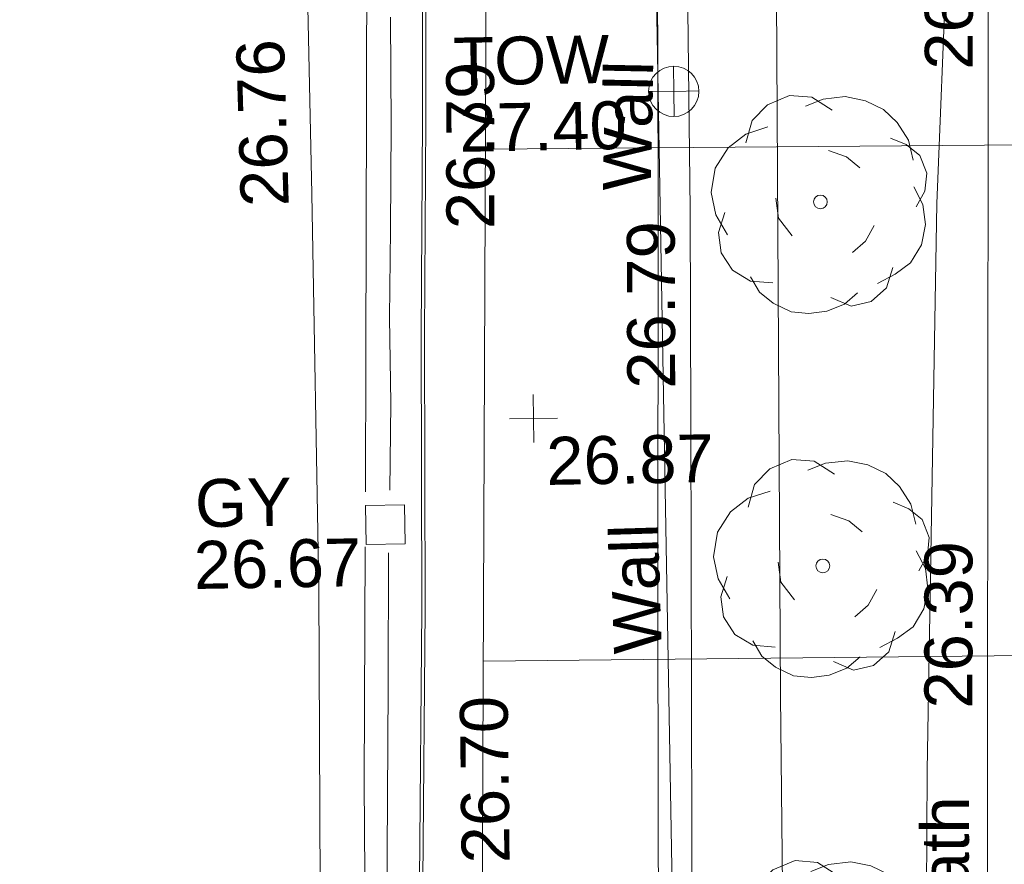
# Model space of a CAD drawing. Header units: millimetres. Extents: x -287732 to 520720, y -103372 to 287754.
# Tile 229 of 256: x -6642 to 1069, y 26488 to 33098. Entities that reach past the tile are written whole.
import ezdxf

# ---------------------------------------------------------------- set-up
doc = ezdxf.new("R2010")
doc.units = ezdxf.units.MM
doc.linetypes.add('IMPORT-HIDDEN2 _3_', pattern=[4762.5, 3175, -1587.5])
doc.linetypes.add('IMPORT-UG_ELEC_STREET LIGHTING_QLB2 _2_', pattern=[2700, 1500, -300.0000000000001, 0, -250, 150, -300.0000000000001, 0, -200])
for name, color, linetype, lineweight, true_color in [('00_TOPO_KERB_BOTTOM', 1, 'Continuous', 9, 0xff0000), ('00_TOPO_KERB_TOP', 7, 'Continuous', 9, 0xa500a5), ('00_TOPO_LEVEL_SPOT', 7, 'Continuous', 9, 0x666666), ('00_TOPO_ROAD_MARKING_YELLOW_CONTINUOUS', 40, 'Continuous', 9, 0xffbf00), ('00_TOPO_SERV_GULLY', 7, 'Continuous', 9, 0x5252a5), ('00_TOPO_TOP_OF_WALL', 7, 'Continuous', 9, 0x666666), ('00_TOPO_TREE', 7, 'Continuous', 9, 0x666666), ('00_TOPO_WALL', 7, 'Continuous', 9, 0x7c00a5), ('00_UAV_FOOTPATH', 7, 'Continuous', 9, 0xa50000), ('00_UAV_FORM_LINES', 7, 'Continuous', 9, 0x666666), ('00_UAV_TOP_OF_WALL', 7, 'Continuous', 9, 0x666666), ('00_UAV_WALL', 7, 'Continuous', 9, 0x7c00a5), ('01_DTM_CONTOUR_MNR', 7, 'Continuous', 9, 0xa5a552), ('12333-PUM-2D-U-0001-C01 - Rev2_REVIT IMPORT_dwg', 7, 'Continuous', 9, 0x767676), ('PUM-CHAMBER EXTENTS', 6, 'IMPORT-HIDDEN2 _3_', 9, 0xff00ff), ('PUM-GPR-REBAR', 30, 'Continuous', 9, 0xff7f00)]:
    doc.layers.add(name, color=color, linetype=linetype, lineweight=lineweight, true_color=true_color)
doc.layers.add('00_TOPO_SURFACE', color=7, linetype='Continuous', lineweight=9)
doc.styles.add('Swis721 Lt BT_2', font='swissl.ttf', dxfattribs={"height": 375})

# ---------------------------------------------------------------- blocks, each defined once
blk = doc.blocks.new('12333-PUM-2D-U-0001-C01 - Rev2_REVIT IMPORT_dwg_CONIFEROUS_TREE-2077068-Site Location Plan Proposed')
at = {"layer": '00_TOPO_TREE', "color": 254, "true_color": 0xcccccc, "flags": 128}
for points in [[(-1889.403682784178, 1545.875740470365), (-1717.639711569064, 2118.422311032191), (-1316.857112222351, 2519.204910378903), (-744.3105416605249, 2748.223538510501), (-171.763971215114, 2690.968881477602), (343.5279423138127, 2347.440939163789)], [(-343.5279423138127, 2461.950253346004), (114.5093140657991, 2633.714224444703), (687.0558846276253, 2690.968881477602), (1202.347798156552, 2576.459567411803), (1660.385054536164, 2347.440939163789), (2003.912996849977, 2003.912996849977), (2290.18628213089, 1545.875740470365), (2404.695596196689, 1030.583826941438)], [(-2404.695596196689, -801.5651986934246), (-2690.968881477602, -286.2732852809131), (-2805.478195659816, 286.2732852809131), (-2690.968881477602, 916.0745128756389), (-2347.440939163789, 1431.36642628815), (-1889.403682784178, 1774.894368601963), (-1316.857112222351, 1946.658339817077)], [(1832.149025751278, 1603.130397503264), (2232.93162509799, 1431.36642628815), (2576.459567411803, 1145.093141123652), (2748.223538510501, 687.0558846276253), (2690.968881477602, 229.0186282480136), (2461.950253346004, -171.763971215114)], [(229.0186282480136, 1316.857112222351), (687.0558846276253, 1145.093141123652), (1030.583826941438, 858.8198558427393)], [(2404.695596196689, 343.5279423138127), (2633.714224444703, -114.5093140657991), (2690.968881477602, -629.8012275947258), (2576.459567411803, -1145.093141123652), (2290.18628213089, -1603.130397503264), (1889.403682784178, -1889.403682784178), (1431.36642628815, -2118.422311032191)], [(-744.3105416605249, -858.8198558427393), (-1087.838483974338, -400.7825993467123), (-1145.093141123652, 114.5093140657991)], [(-1259.602455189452, -2061.167653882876), (-1832.149025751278, -2003.912996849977), (-2290.18628213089, -1717.639711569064), (-2576.459567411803, -1259.602455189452), (-2633.714224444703, -744.3105416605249), (-2461.950253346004, -229.0186282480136)], [(1374.111769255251, -629.8012275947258), (1145.093141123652, -1030.583826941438), (801.5651986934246, -1316.857112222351)], [(1832.149025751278, -1717.639711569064), (1660.385054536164, -2232.93162509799), (1259.602455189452, -2576.459567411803), (744.3105416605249, -2690.968881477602), (229.0186282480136, -2461.950253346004)], [(916.0745128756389, -2347.440939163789), (572.5465705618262, -2633.714224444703), (114.5093140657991, -2805.478195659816), (-343.5279423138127, -2862.732852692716), (-801.5651986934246, -2805.478195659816), (-1259.602455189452, -2576.459567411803), (-1603.130397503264, -2290.18628213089), (-1832.149025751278, -1889.403682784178)]]:
    blk.add_lwpolyline(points, dxfattribs=at)
at = {"layer": '00_TOPO_TREE', "color": 254, "true_color": 0xcccccc}
blk.add_circle((0, 0), 176.6246020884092, dxfattribs=at)
blk = doc.blocks.new('12333-PUM-2D-U-0001-C01 - Rev2_REVIT IMPORT_dwg_MM-2077200-Site Location Plan Proposed')
at = {"layer": '00_TOPO_LEVEL_SPOT', "color": 254, "true_color": 0xcccccc, "flags": 128}
for points in [[(500.0000000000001, 0), (0, 0), (0, 500.0000000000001)], [(0, -500.0000000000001), (0, 0), (-500.0000000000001, 0)]]:
    blk.add_lwpolyline(points, dxfattribs=at)
blk = doc.blocks.new('12333-PUM-2D-U-0001-C01 - Rev2_REVIT IMPORT_dwg_TOW-2077249-Site Location Plan Proposed')
at = {"layer": '00_TOPO_TOP_OF_WALL', "color": 254, "true_color": 0xcccccc, "flags": 128}
for points in [[(0, 525.0554400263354), (0, 0), (-525.0554401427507, 0)], [(525.0554401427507, 0), (0, 0), (0, -525.0554400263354)]]:
    blk.add_lwpolyline(points, dxfattribs=at)
at = {"layer": '00_TOPO_TOP_OF_WALL', "color": 254, "true_color": 0xcccccc}
blk.add_circle((0, 0), 525.0554401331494, dxfattribs=at)
blk = doc.blocks.new('12333-PUM-2D-U-0001-C01 - Rev2_REVIT IMPORT_dwg_CONIFEROUS_TREE-2077251-Site Location Plan Proposed')
at = {"layer": '00_TOPO_TREE', "color": 254, "true_color": 0xcccccc, "flags": 128}
for points in [[(-1889.403682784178, 1545.875740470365), (-1717.639711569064, 2118.422311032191), (-1316.857112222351, 2519.204910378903), (-744.3105416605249, 2748.223538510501), (-171.763971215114, 2690.968881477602), (343.5279423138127, 2347.440939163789)], [(-343.5279423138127, 2461.950253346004), (114.5093140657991, 2633.714224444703), (687.0558846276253, 2690.968881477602), (1202.347798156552, 2576.459567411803), (1660.385054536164, 2347.440939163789), (2003.912996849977, 2003.912996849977), (2290.18628213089, 1545.875740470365), (2404.695596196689, 1030.583826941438)], [(-2404.695596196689, -801.5651986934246), (-2690.968881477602, -286.2732852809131), (-2805.478195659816, 286.2732852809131), (-2690.968881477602, 916.0745128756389), (-2347.440939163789, 1431.36642628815), (-1889.403682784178, 1774.894368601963), (-1316.857112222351, 1946.658339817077)], [(1832.149025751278, 1603.130397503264), (2232.93162509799, 1431.36642628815), (2576.459567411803, 1145.093141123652), (2748.223538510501, 687.0558846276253), (2690.968881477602, 229.0186282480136), (2461.950253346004, -171.763971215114)], [(229.0186282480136, 1316.857112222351), (687.0558846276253, 1145.093141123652), (1030.583826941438, 858.8198558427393)], [(2404.695596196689, 343.5279423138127), (2633.714224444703, -114.5093140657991), (2690.968881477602, -629.8012275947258), (2576.459567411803, -1145.093141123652), (2290.18628213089, -1603.130397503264), (1889.403682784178, -1889.403682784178), (1431.36642628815, -2118.422311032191)], [(-744.3105416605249, -858.8198558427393), (-1087.838483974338, -400.7825993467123), (-1145.093141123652, 114.5093140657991)], [(-1259.602455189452, -2061.167653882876), (-1832.149025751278, -2003.912996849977), (-2290.18628213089, -1717.639711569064), (-2576.459567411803, -1259.602455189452), (-2633.714224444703, -744.3105416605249), (-2461.950253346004, -229.0186282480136)], [(1374.111769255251, -629.8012275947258), (1145.093141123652, -1030.583826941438), (801.5651986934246, -1316.857112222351)], [(1832.149025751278, -1717.639711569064), (1660.385054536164, -2232.93162509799), (1259.602455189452, -2576.459567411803), (744.3105416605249, -2690.968881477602), (229.0186282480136, -2461.950253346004)], [(916.0745128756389, -2347.440939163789), (572.5465705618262, -2633.714224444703), (114.5093140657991, -2805.478195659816), (-343.5279423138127, -2862.732852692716), (-801.5651986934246, -2805.478195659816), (-1259.602455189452, -2576.459567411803), (-1603.130397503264, -2290.18628213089), (-1832.149025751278, -1889.403682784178)]]:
    blk.add_lwpolyline(points, dxfattribs=at)
at = {"layer": '00_TOPO_TREE', "color": 254, "true_color": 0xcccccc}
blk.add_circle((0, 0), 176.6246020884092, dxfattribs=at)
blk = doc.blocks.new('12333-PUM-2D-U-0001-C01 - Rev2_REVIT IMPORT_dwg_MGS62954_T2_Galway_ITM_3d_Rev1-2077680-Site Location Plan Proposed')
at = {"layer": '00_TOPO_KERB_BOTTOM', "color": 254, "true_color": 0xcccccc, "flags": 128}
blk.add_lwpolyline([(533898764.105166, 725571026.9152713), (533898821.0019907, 725575140.1520832), (533898871.1286762, 725578874.6310568), (533898909.9279353, 725581840.5200496), (533898963.7298422, 725583962.6081212), (533898997.1133751, 725586104.1341182), (533899036.4995064, 725587793.1978781), (533899074.5946195, 725589970.3319584), (533899110.965927, 725592012.040946), (533899146.7551204, 725593598.3361902), (533899176.4370806, 725595423.6309454), (533899194.5971999, 725597464.3736867), (533899220.5385075, 725599086.17544), (533899246.958136, 725600745.2960148), (533899262.7158294, 725602301.7473198)], dxfattribs=at)
at = {"layer": '00_TOPO_KERB_TOP', "color": 254, "true_color": 0xcccccc, "flags": 128}
blk.add_lwpolyline([(533898790.33236, 725571026.5006781), (533898847.2299751, 725575139.7946573), (533898897.356793, 725578874.2834753), (533898936.1540059, 725581840.0160675), (533898989.9550799, 725583962.071278), (533899023.3390284, 725586103.6239452), (533899062.7245761, 725587792.6626796), (533899100.8209516, 725589969.8689066), (533899137.1910768, 725592011.5115204), (533899172.9807294, 725593597.8271172), (533899202.6656024, 725595423.3009921), (533899220.8257527, 725597464.047222), (533899246.7655868, 725599085.7568657), (533899273.1864413, 725600744.9544204), (533899288.9449047, 725602301.4817736)], dxfattribs=at)
at = {"layer": '00_TOPO_ROAD_MARKING_YELLOW_CONTINUOUS', "color": 254, "true_color": 0xcccccc, "flags": 128}
for points in [[(533898640.0000001, 725589380.0000001), (533898610.0000001, 725588450.0000002), (533898600, 725587930.0000002), (533898580.0000001, 725586910), (533898560.0000002, 725585980), (533898540.0000001, 725584890)], [(533898730, 725584900), (533898750, 725585580.0000001), (533898750, 725586250.0000001), (533898770.0000001, 725586940.0000002), (533898790.0000001, 725587750), (533898800.0000001, 725588600)], [(533898370, 725554850), (533898200.0000001, 725555260), (533898100, 725555620.0000001), (533898050.0000001, 725556290.0000001), (533898090, 725558090.0000001), (533898120, 725559300.0000001), (533898140, 725560250), (533898170.0000001, 725561270), (533898190.0000002, 725562430.0000002), (533898200.0000001, 725563280.0000001), (533898220, 725564630), (533898240, 725565580.0000001), (533898270, 725567210), (533898320.0000001, 725570100.0000001), (533898340, 725571540.0000001), (533898360.0000001, 725573280), (533898380.0000001, 725574770), (533898400.0000001, 725576270.0000001), (533898420.0000001, 725577800.0000001), (533898430.0000002, 725579310.0000002), (533898470, 725580820.0000001), (533898490.0000001, 725582610), (533898530.0000001, 725584460.0000001)], [(533898710.0000001, 725584410.0000001), (533898690.0000002, 725583360.0000001), (533898660.0000001, 725582060.0000002), (533898640.0000001, 725580690.0000002), (533898630.0000001, 725579330.0000002), (533898600, 725578040), (533898580.0000001, 725576580.0000001), (533898570.0000001, 725575100), (533898550.0000001, 725573790.0000001), (533898520.0000001, 725572300.0000001), (533898510.0000001, 725570650)]]:
    blk.add_lwpolyline(points, dxfattribs=at)
at = {"layer": '00_TOPO_SERV_GULLY', "color": 254, "true_color": 0xcccccc}
for p, q in [((533898538.5000001, 725584477.2000002), (533898538.5000002, 725584782.0000001)), ((533898538.5000002, 725584782.0000001), (533898843.3000001, 725584782.0000001)), ((533898843.3000001, 725584782.0000001), (533898843.3000001, 725584477.2)), ((533898538.5000001, 725584477.2000002), (533898843.3000001, 725584477.2))]:
    blk.add_line(p, q, dxfattribs=at)
at = {"layer": '00_TOPO_SURFACE', "color": 254, "true_color": 0xcccccc, "flags": 128}
blk.add_lwpolyline([(533893824.42242, 725574681.4173602), (533894920.0000001, 725574620), (533895899.6935957, 725574590.0008543), (533897250.0000001, 725574550.0000001), (533897950.0000001, 725574560.0000002), (533897960.0000001, 725575910.0000001), (533898000.0000001, 725577610.0000001), (533898090, 725579450.0000004), (533898130.0000001, 725581810.0000001), (533898160.0000001, 725584140), (533898160.0000001, 725587230), (533898150.0000001, 725589910.0000001), (533898170.0000001, 725592650.0000001), (533898240, 725595020.0000001), (533898320.0000001, 725598970.0000001), (533898430.0000002, 725601500), (533898520.0000001, 725603510.0000001), (533898570.0000001, 725604410.0000001), (533897970, 725605800.0000001), (533896773.2119035, 725605630.6529837), (533895360, 725605480), (533894459.7258379, 725605350.0062451)], dxfattribs=at)
at = {"layer": '00_TOPO_WALL', "color": 254, "true_color": 0xcccccc, "flags": 128}
blk.add_lwpolyline([(533903196.0456186, 725572639.4553483), (533901719.7649682, 725572668.0242258), (533900613.8766022, 725572696.884826), (533900648.178223, 725574174.2979034), (533900665.8873505, 725575953.3907685), (533900751.3894038, 725579984.1210362), (533900810.7542551, 725583833.3312958), (533900872.2803066, 725587230.3244454), (533900922.9992424, 725590631.9649388), (533900988.9957588, 725595158.0420883), (533901047.4302918, 725598977.6703712), (533901107.5130171, 725601699.7244139), (533901667.9269539, 725601699.6509593)], dxfattribs=at)
at = {"layer": '00_UAV_FOOTPATH', "color": 254, "true_color": 0xcccccc, "flags": 128}
blk.add_lwpolyline([(533903202.4066311, 725572859.9079312), (533903292.3599287, 725577314.449206), (533903300.532401, 725577858.8864012), (533903368.3599287, 725582377.449206), (533903377.0864099, 725582858.2944703), (533903467.8123576, 725587857.4622065), (533903476.3599287, 725588328.449206), (533903555.6968716, 725592856.5008279), (533903571.3599287, 725593750.4492059)], dxfattribs=at)
at = {"layer": '00_UAV_FORM_LINES', "color": 254, "true_color": 0xcccccc, "flags": 128}
blk.add_lwpolyline([(533901973.2802559, 725601310.712365), (533901885.3595, 725596041.4490001), (533901857.3595001, 725591439.4490001), (533901761.3595001, 725583235.4490002), (533901728.3594999, 725578514.4490001), (533901818.3595001, 725574394.4490001), (533901773.3595002, 725573567.4490001), (533901752.6184992, 725572911.710936)], dxfattribs=at)
at = {"layer": '00_UAV_WALL', "color": 254, "true_color": 0xcccccc, "flags": 128}
blk.add_lwpolyline([(533903196.0456186, 725572639.4553483), (533903202.4066311, 725572859.9079312), (533900892.3599287, 725572942.4492058), (533900941.2247003, 725575407.5926774), (533900979.3599289, 725577331.4492059), (533901023.5406011, 725580404.8872669), (533901048.3599288, 725582131.4492059), (533901095.534448, 725585403.1017754), (533901119.359929, 725587055.4492059), (533901138.8066769, 725590400.2898917)], dxfattribs=at)
at = {"layer": '01_DTM_CONTOUR_MNR', "color": 254, "true_color": 0xcccccc, "flags": 128}
blk.add_lwpolyline([(533903204.4091021, 725594135.0824658), (533903200.0000001, 725594100.0000001), (533903179.8943689, 725593794.9930072), (533903188.0357143, 725593739.2857144), (533903292.4193243, 725593375.0225959), (533903161.1117354, 725588942.1867301), (533903053.7205039, 725587068.5100956), (533902898.6912388, 725582631.7549907), (533902866.6751788, 725581192.2761841), (533902802.8234286, 725577684.751209), (533902784.3275108, 725576305.5349195), (533902729.5504262, 725573381.5853972), (533902573.8032413, 725573170.9088805), (533901750.0000001, 725572960.0000001), (533901505.5738851, 725572920.5381936)], dxfattribs=at)
for name, p, xscale, yscale, zscale in [('12333-PUM-2D-U-0001-C01 - Rev2_REVIT IMPORT_dwg_TOW-2077249-Site Location Plan Proposed', (533901008.3599288, 725587981.4492059), 0.375, 0.375, 0.375), ('12333-PUM-2D-U-0001-C01 - Rev2_REVIT IMPORT_dwg_CONIFEROUS_TREE-2077251-Site Location Plan Proposed', (533902141.3599289, 725587096.4492059), 0.3048, 0.3048, 0.3048), ('12333-PUM-2D-U-0001-C01 - Rev2_REVIT IMPORT_dwg_MM-2077200-Site Location Plan Proposed', (533899864.5641012, 725585440.9271722), 0.375, 0.375, 0.375), ('12333-PUM-2D-U-0001-C01 - Rev2_REVIT IMPORT_dwg_CONIFEROUS_TREE-2077068-Site Location Plan Proposed', (533902110.4862289, 725584247.048597), 0.3048, 0.3048, 0.3048), ('12333-PUM-2D-U-0001-C01 - Rev2_REVIT IMPORT_dwg_CONIFEROUS_TREE-2077068-Site Location Plan Proposed', (533902080.008882, 725581107.2364651), 0.3048, 0.3048, 0.3048)]:
    blk.add_blockref(name, p, dxfattribs=dict(xscale=xscale, yscale=yscale, zscale=zscale))
at = {"layer": '00_TOPO_KERB_TOP', "color": 251, "true_color": 0x666666, "insert": (533899242.5175941, 725581966.4609909), "char_height": 375, "width": 1495.902363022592, "attachment_point": 1, "rotation": 89.69666203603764, "line_spacing_factor": 1.005061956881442, "style": 'Swis721 Lt BT_2'}
blk.add_mtext('26.70', dxfattribs=at)
at = {"layer": '00_TOPO_LEVEL_SPOT', "insert": (533899959.6808527, 725585293.5102246), "char_height": 375, "width": 1495.902363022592, "attachment_point": 1, "line_spacing_factor": 1.005061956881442, "style": 'Swis721 Lt BT_2'}
blk.add_mtext('26.87', dxfattribs=at)
at = {"layer": '00_TOPO_ROAD_MARKING_YELLOW_CONTINUOUS', "color": 251, "true_color": 0x666666, "insert": (533899209.2734354, 725586933.3967075), "char_height": 375, "width": 1495.902363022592, "attachment_point": 1, "rotation": 89.08716317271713, "line_spacing_factor": 1.005061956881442, "style": 'Swis721 Lt BT_2'}
blk.add_mtext('26.79', dxfattribs=at)
at = {"layer": '00_TOPO_SERV_GULLY', "color": 251, "true_color": 0x666666, "char_height": 375, "attachment_point": 1, "line_spacing_factor": 1.005061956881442, "style": 'Swis721 Lt BT_2'}
for s, insert, width in [('GY', (533897202.4942643, 725585010.4351124), 821.5590755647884), ('26.67', (533897184.9185935, 725584527.4123836), 1495.902363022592)]:
    blk.add_mtext(s, dxfattribs=dict(at, insert=insert, width=width))
at = {"layer": '00_TOPO_SURFACE', "color": 251, "true_color": 0x666666, "insert": (533897602.9801943, 725587131.5173995), "char_height": 375, "width": 1495.902363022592, "attachment_point": 1, "rotation": 90.69629203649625, "line_spacing_factor": 1.005061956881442, "style": 'Swis721 Lt BT_2'}
blk.add_mtext('26.76', dxfattribs=at)
at = {"layer": '00_TOPO_WALL', "color": 251, "true_color": 0x666666, "insert": (533900439.070759, 725587216.1364824), "char_height": 375, "width": 1130.237340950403, "attachment_point": 1, "rotation": 87.84073934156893, "line_spacing_factor": 1.005061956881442, "style": 'Swis721 Lt BT_2'}
blk.add_mtext('Wall', dxfattribs=at)
at = {"layer": '00_UAV_FOOTPATH', "color": 251, "true_color": 0x666666, "char_height": 375, "attachment_point": 1, "line_spacing_factor": 1.005061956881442, "style": 'Swis721 Lt BT_2'}
for s, insert, width, rotation in [('26.38', (533902977.1147678, 725588116.2444313), 1495.902363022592, 88.97929357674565), ('26.39', (533902886.4746413, 725583117.2393622), 1495.902363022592, 88.96029827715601), ('Footpath', (533902809.8437077, 725580363.6005188), 2436.183848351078, 88.90962090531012)]:
    blk.add_mtext(s, dxfattribs=dict(at, insert=insert, width=width, rotation=rotation))
at = {"layer": '00_UAV_TOP_OF_WALL', "char_height": 375, "attachment_point": 1, "line_spacing_factor": 1.005061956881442, "style": 'Swis721 Lt BT_2'}
for s, insert, width in [('TOW', (533899285.703343, 725588431.5257245), 1343.937678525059), ('27.40', (533899324.1978359, 725587912.1773403), 1495.902363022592)]:
    blk.add_mtext(s, dxfattribs=dict(at, insert=insert, width=width))
at = {"layer": '00_UAV_WALL', "color": 251, "true_color": 0x666666, "char_height": 375, "attachment_point": 1, "line_spacing_factor": 1.005061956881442, "style": 'Swis721 Lt BT_2'}
for s, insert, width, rotation in [('26.79', (533900603.9607326, 725585660.215849), 1495.902363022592, 89.17389958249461), ('Wall', (533900463.3045329, 725583582.500259), 1130.237340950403, 90.77737470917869)]:
    blk.add_mtext(s, dxfattribs=dict(at, insert=insert, width=width, rotation=rotation))
blk = doc.blocks.new('12333-PUM-2D-U-0001-C01 - Rev2_REVIT IMPORT_dwg-1620468-Site Location Plan Proposed')
at = {"layer": 'PUM-CHAMBER EXTENTS', "true_color": 0xffd4aa}
h = blk.add_hatch(dxfattribs=at)
h.set_pattern_fill('FP_15', color=41, style=0, pattern_type=2)
h.set_pattern_definition([(0, (-533641079.65, -725615854.3560001), (0, 4000), []), (90, (-533641079.65, -725615854.3560001), (-8000, 4.898587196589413e-13), [])])
h.paths.add_polyline_path([(260865.3501528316, -44518.35617865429), (263506.350152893, -41517.35617860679), (263685.3501528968, -25598.35617861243), (264300.3501528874, -14402.35617861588), (262073.3934038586, -13951.56663411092), (262068.9501528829, -14155.95617870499), (260506.850152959, -14155.95617869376), (260515.9208416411, -13636.29677213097), (258772.3501528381, -13283.3561786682), (258670.4501975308, -17982.77958357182), (258705.6273013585, -17930.13332725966), (258914.1292635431, -17799.69233468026), (259118.8501528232, -17758.97081790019), (259354.4823357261, -17811.47103625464), (259532.0730042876, -17930.13332725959), (259662.5139968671, -18138.6352894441), (259703.2355136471, -18343.35617872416), (259646.3031607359, -18585.62151974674), (259532.0730042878, -18756.57903018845), (259342.4847485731, -18883.25785263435), (259118.850152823, -18927.74153954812), (258883.2179699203, -18875.24132119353), (258705.6273013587, -18756.57903018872), (258655.3045717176, -18681.26574300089), (258128.350152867, -42983.35617862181), (259933.4445662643, -43995.71274590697)])
h.paths.add_polyline_path([(258258.9501529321, -38844.75617862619), (258266.9306086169, -38387.5561786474), (258563.7501528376, -38387.55617866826), (258555.7696971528, -38844.75617864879)])
h.paths.add_polyline_path([(261852.3501529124, -20608.62106352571), (261633.0967024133, -20559.77012183), (261467.850315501, -20449.3560161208), (261346.4762427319, -20255.34697165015), (261308.5852680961, -20064.85617870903), (261361.5602678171, -19839.43063920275), (261467.850315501, -19680.35634129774), (261661.8593599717, -19558.98226852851), (261852.3501529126, -19521.09129389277), (262071.6036034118, -19569.94223558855), (262236.8499903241, -19680.35634129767), (262358.2240630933, -19874.36538576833), (262396.115037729, -20064.85617870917), (262343.1400380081, -20290.28171821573), (262236.8499903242, -20449.3560161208), (262060.4399654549, -20567.22942623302), (262026.8654006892, -20573.90782240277)])
at = {"layer": 'PUM-GPR-REBAR', "color": 41, "true_color": 0xffd4aa, "flags": 128}
blk.add_lwpolyline([(260865.3501528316, -44518.35617865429), (258128.350152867, -42983.35617862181), (258772.3501528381, -13283.3561786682), (260518.1373428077, -13636.74544521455)], dxfattribs=at)
blk.add_blockref('12333-PUM-2D-U-0001-C01 - Rev2_REVIT IMPORT_dwg_MGS62954_T2_Galway_ITM_3d_Rev1-2077680-Site Location Plan Proposed', (-533641079.6498471, -725615854.3561786))

msp = doc.modelspace()

# ---------------------------------------------------------------- block references
at = {"layer": '12333-PUM-2D-U-0001-C01 - Rev2_REVIT IMPORT_dwg', "color": 254, "linetype": 'IMPORT-UG_ELEC_STREET LIGHTING_QLB2 _2_', "true_color": 0xffd4d4, "rotation": 0.9999999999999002}
msp.add_blockref('12333-PUM-2D-U-0001-C01 - Rev2_REVIT IMPORT_dwg-1620468-Site Location Plan Proposed', (-261895.0770586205, 55869.5817132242), dxfattribs=at)

doc.saveas('drawing.dxf')
